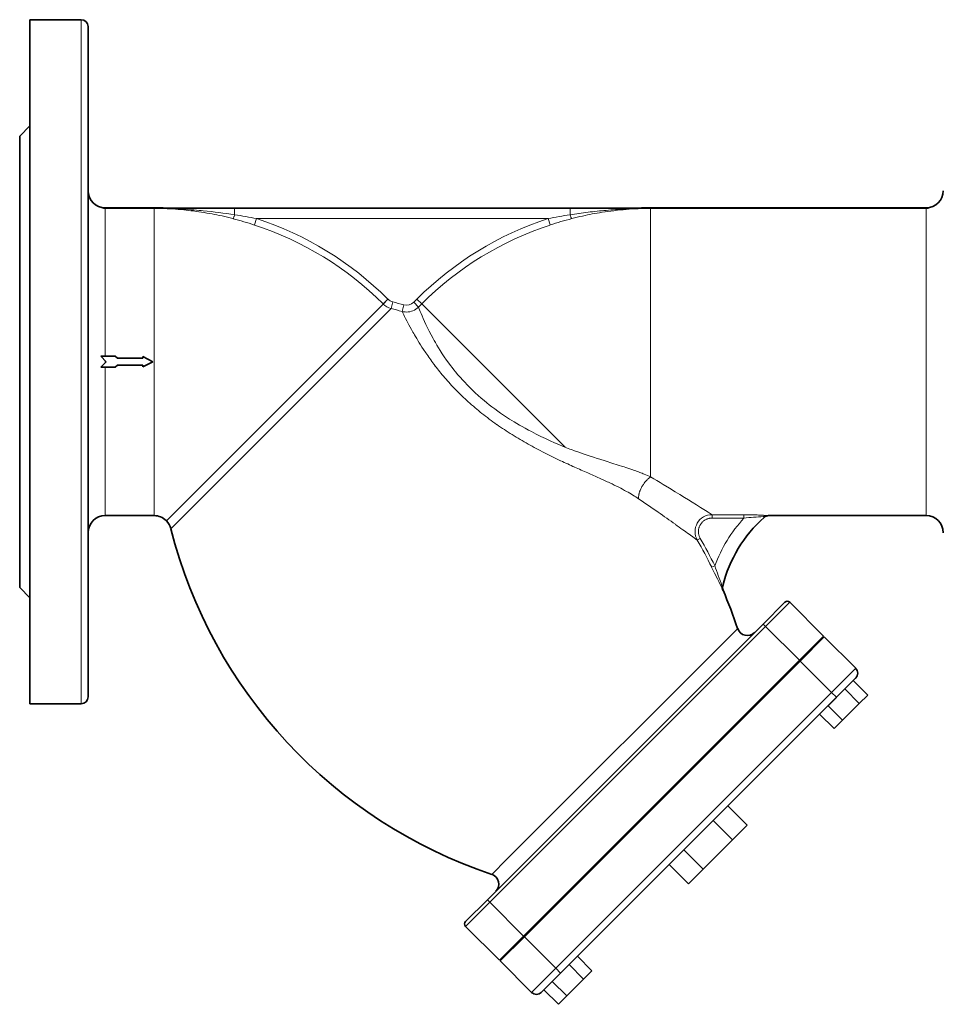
# Model space of a CAD drawing. Extents: x 1691 to 2227, y 281 to 779.
# Tile 4 of 9: x 1834 to 1969, y 424 to 568. Entities that reach past the tile are written whole.
import ezdxf

# ---------------------------------------------------------------- set-up
doc = ezdxf.new("R2010")
doc.units = 0

msp = doc.modelspace()

# ---------------------------------------------------------------- linework, layer by layer
at = {"color": 7, "lineweight": 35}
for p, q in [((1835.68, 518.37), (1835.68, 568.37)), ((1844.18, 518.37), (1844.18, 567.37)), ((1834.18, 485.37), (1834.18, 551.37)), ((1914.63, 540.8), (1865.6, 540.8)), ((1926.4, 540.87), (1966.68, 540.87)), ((1835.68, 468.37), (1835.68, 518.37)), ((1844.18, 469.37), (1844.18, 518.37)), ((1943.65, 495.87), (1966.68, 495.87)), ((1902.54, 439.71), (1942.84, 480.02)), ((1907.84, 434.41), (1948.15, 474.72)), ((1907.95, 434.3), (1948.25, 474.61)), ((1953.56, 469.31), (1913.25, 429))]:
    msp.add_line(p, q, dxfattribs=at)
at = {"color": 7, "lineweight": 35, "ltscale": 0.375}
for p, q in [((1835.68, 568.37), (1843.18, 568.37)), ((1835.68, 468.37), (1843.18, 468.37))]:
    msp.add_line(p, q, dxfattribs=at)
at = {"color": 7, "lineweight": 13}
for p, q in [((1843.18, 568.37), (1843.18, 518.37)), ((1846.68, 519.19), (1846.68, 540.78)), ((1853.83, 540.78), (1853.83, 518.37)), ((1926.4, 540.8), (1966.68, 540.8)), ((1966.68, 540.8), (1926.4, 540.8)), ((1926.4, 540.79), (1966.68, 540.79)), ((1926.4, 518.37), (1926.4, 540.78)), ((1966.68, 540.78), (1926.4, 540.78)), ((1966.68, 540.78), (1966.68, 518.37)), ((1911.42, 539.3), (1868.81, 539.3)), ((1857.57, 497.06), (1887.31, 526.81)), ((1858.26, 495.94), (1888.46, 526.15)), ((1892.95, 526.83), (1913.91, 505.87)), ((1843.18, 518.37), (1843.18, 468.37)), ((1853.83, 518.37), (1853.83, 495.87)), ((1926.4, 518.37), (1926.4, 507.63)), ((1966.68, 518.37), (1966.68, 495.87)), ((1846.68, 495.87), (1846.68, 517.56)), ((1902.89, 439.36), (1943.2, 479.67)), ((1939.13, 479.37), (1905.39, 445.63)), ((1952.85, 470.01), (1912.54, 429.71))]:
    msp.add_line(p, q, dxfattribs=at)
at = {"color": 7, "lineweight": 35, "ltscale": 0.106066}
for p, q in [((1834.18, 551.37), (1835.68, 552.87)), ((1848.14, 519.19), (1846.02, 519.19)), ((1848.14, 517.56), (1846.02, 517.56)), ((1834.18, 485.37), (1835.68, 483.87))]:
    msp.add_line(p, q, dxfattribs=at)
at = {"color": 7, "lineweight": 13, "ltscale": 0.000454}
msp.add_line((1846.4, 540.81), (1846.41, 540.81), dxfattribs=at)
at = {"color": 7, "lineweight": 13, "ltscale": 0.000584}
for p, q in [((1846.42, 540.8), (1846.41, 540.81)), ((1966.95, 540.8), (1966.96, 540.81))]:
    msp.add_line(p, q, dxfattribs=at)
at = {"color": 7, "lineweight": 13, "ltscale": 0.000173}
msp.add_line((1846.41, 540.8), (1846.42, 540.8), dxfattribs=at)
at = {"color": 7, "lineweight": 13, "ltscale": 0.00359}
for p, q in [((1846.68, 540.87), (1846.68, 540.8)), ((1853.83, 540.87), (1853.83, 540.8)), ((1926.4, 540.8), (1926.4, 540.87)), ((1966.68, 540.8), (1966.68, 540.87))]:
    msp.add_line(p, q, dxfattribs=at)
at = {"color": 7, "lineweight": 35, "ltscale": 0.357233}
for p, q in [((1846.68, 540.87), (1853.83, 540.87)), ((1846.68, 495.87), (1853.83, 495.87))]:
    msp.add_line(p, q, dxfattribs=at)
at = {"color": 7, "lineweight": 13, "ltscale": 0.000125}
for p, q in [((1846.68, 540.8), (1846.68, 540.8)), ((1853.83, 540.8), (1853.83, 540.8)), ((1926.4, 540.8), (1926.4, 540.8)), ((1966.68, 540.8), (1966.68, 540.8))]:
    msp.add_line(p, q, dxfattribs=at)
at = {"color": 7, "lineweight": 13, "ltscale": 0.357233}
for p, q in [((1846.68, 540.8), (1853.83, 540.8)), ((1853.83, 540.8), (1846.68, 540.8)), ((1846.68, 540.79), (1853.83, 540.79)), ((1853.83, 540.78), (1846.68, 540.78))]:
    msp.add_line(p, q, dxfattribs=at)
at = {"color": 7, "lineweight": 13, "ltscale": 0.000607}
for p, q in [((1846.68, 540.79), (1846.68, 540.8)), ((1853.83, 540.8), (1853.83, 540.79)), ((1926.4, 540.79), (1926.4, 540.8)), ((1966.68, 540.8), (1966.68, 540.79))]:
    msp.add_line(p, q, dxfattribs=at)
at = {"color": 7, "lineweight": 13, "ltscale": 0.000237}
for p, q in [((1846.68, 540.78), (1846.68, 540.79)), ((1853.83, 540.79), (1853.83, 540.78)), ((1926.4, 540.78), (1926.4, 540.79)), ((1966.68, 540.79), (1966.68, 540.78))]:
    msp.add_line(p, q, dxfattribs=at)
at = {"color": 7, "lineweight": 13, "ltscale": 0.047401}
for p, q in [((1853.83, 540.8), (1854.78, 540.8)), ((1925.46, 540.8), (1926.4, 540.8))]:
    msp.add_line(p, q, dxfattribs=at)
at = {"color": 7, "lineweight": 13, "ltscale": 0.054306}
for p, q in [((1853.83, 540.8), (1854.91, 540.8)), ((1926.4, 540.8), (1925.32, 540.8))]:
    msp.add_line(p, q, dxfattribs=at)
at = {"color": 7, "lineweight": 13, "ltscale": 0.042307}
msp.add_line((1854.78, 540.8), (1855.62, 540.8), dxfattribs=at)
at = {"color": 7, "lineweight": 35, "ltscale": 0.065903}
msp.add_line((1854.91, 540.8), (1856.23, 540.8), dxfattribs=at)
at = {"color": 7, "lineweight": 13, "ltscale": 0.039351}
msp.add_line((1855.62, 540.8), (1856.41, 540.8), dxfattribs=at)
at = {"color": 7, "lineweight": 35, "ltscale": 0.032972}
msp.add_line((1856.23, 540.8), (1856.89, 540.8), dxfattribs=at)
at = {"color": 7, "lineweight": 13, "ltscale": 0.002971}
msp.add_line((1856.41, 540.8), (1856.47, 540.8), dxfattribs=at)
at = {"color": 7, "lineweight": 35, "ltscale": 0.00278}
msp.add_line((1856.47, 540.8), (1856.52, 540.8), dxfattribs=at)
at = {"color": 7, "lineweight": 35, "ltscale": 0.033}
msp.add_line((1856.89, 540.8), (1857.55, 540.8), dxfattribs=at)
at = {"color": 7, "lineweight": 35, "ltscale": 0.1326}
msp.add_line((1857.55, 540.8), (1860.2, 540.8), dxfattribs=at)
at = {"color": 7, "lineweight": 35, "ltscale": 0.134057}
msp.add_line((1860.2, 540.8), (1862.88, 540.8), dxfattribs=at)
at = {"color": 7, "lineweight": 35, "ltscale": 0.135998}
msp.add_line((1862.88, 540.8), (1865.6, 540.8), dxfattribs=at)
at = {"color": 7, "lineweight": 13, "ltscale": 0.046521}
for p, q in [((1865.6, 540.8), (1865.6, 539.87)), ((1914.63, 539.87), (1914.63, 540.8))]:
    msp.add_line(p, q, dxfattribs=at)
at = {"color": 7, "lineweight": 35, "ltscale": 0.135995}
msp.add_line((1914.63, 540.8), (1917.35, 540.8), dxfattribs=at)
at = {"color": 7, "lineweight": 35, "ltscale": 0.134058}
msp.add_line((1917.35, 540.8), (1920.03, 540.8), dxfattribs=at)
at = {"color": 7, "lineweight": 35, "ltscale": 0.132602}
msp.add_line((1920.03, 540.8), (1922.68, 540.8), dxfattribs=at)
at = {"color": 7, "lineweight": 35, "ltscale": 0.06597}
msp.add_line((1922.68, 540.8), (1924, 540.8), dxfattribs=at)
at = {"color": 7, "lineweight": 35, "ltscale": 0.002781}
msp.add_line((1923.71, 540.8), (1923.76, 540.8), dxfattribs=at)
at = {"color": 7, "lineweight": 13, "ltscale": 0.042323}
msp.add_line((1923.76, 540.8), (1924.61, 540.8), dxfattribs=at)
at = {"color": 7, "lineweight": 35, "ltscale": 0.065904}
msp.add_line((1924, 540.8), (1925.32, 540.8), dxfattribs=at)
at = {"color": 7, "lineweight": 13, "ltscale": 0.042305}
msp.add_line((1924.61, 540.8), (1925.46, 540.8), dxfattribs=at)
at = {"color": 7, "lineweight": 13, "ltscale": 0.025279}
msp.add_line((1924.61, 540.76), (1925.12, 540.78), dxfattribs=at)
at = {"color": 7, "lineweight": 13, "ltscale": 0.004215}
for p, q in [((1925.12, 540.78), (1925.2, 540.78)), ((1925.2, 540.78), (1925.29, 540.78))]:
    msp.add_line(p, q, dxfattribs=at)
at = {"color": 7, "lineweight": 13, "ltscale": 0.00071}
msp.add_line((1966.96, 540.8), (1966.95, 540.8), dxfattribs=at)
at = {"color": 7, "lineweight": 13, "ltscale": 0.000175}
msp.add_line((1966.95, 540.8), (1966.95, 540.8), dxfattribs=at)
at = {"color": 7, "lineweight": 13, "ltscale": 0.000252}
msp.add_line((1966.97, 540.81), (1966.96, 540.8), dxfattribs=at)
at = {"color": 7, "lineweight": 13, "ltscale": 0.049591}
for p, q in [((1868.81, 539.3), (1868.5, 538.36)), ((1887.29, 526.83), (1887.99, 527.53)), ((1887.31, 526.81), (1888.01, 527.51)), ((1892.48, 526.37), (1891.78, 527.07)), ((1892.25, 527.53), (1892.95, 526.83))]:
    msp.add_line(p, q, dxfattribs=at)
at = {"color": 7, "lineweight": 13, "ltscale": 0.04959}
msp.add_line((1911.73, 538.36), (1911.42, 539.3), dxfattribs=at)
at = {"color": 7, "lineweight": 13, "ltscale": 0.001864}
for p, q in [((1887.99, 527.53), (1888.01, 527.51)), ((1887.31, 526.81), (1887.29, 526.83))]:
    msp.add_line(p, q, dxfattribs=at)
at = {"color": 7, "lineweight": 13, "ltscale": 0.049704}
msp.add_line((1888.71, 527.12), (1888.46, 526.15), dxfattribs=at)
at = {"color": 7, "lineweight": 13, "ltscale": 0.032805}
for p, q in [((1891.78, 527.07), (1892.25, 527.53)), ((1892.95, 526.83), (1892.48, 526.37))]:
    msp.add_line(p, q, dxfattribs=at)
at = {"color": 7, "lineweight": 13, "ltscale": 0.049716}
msp.add_line((1890.07, 525.73), (1890.33, 526.69), dxfattribs=at)
at = {"color": 7, "lineweight": 35, "ltscale": 0.057852}
for p in [(1846.02, 519.19), (1846.02, 517.56)]:
    msp.add_line(p, (1846.84, 518.37), dxfattribs=at)
at = {"color": 7, "lineweight": 13, "ltscale": 0.007603}
for p, q in [((1846.68, 518.37), (1846.68, 518.53)), ((1846.68, 518.22), (1846.68, 518.37))]:
    msp.add_line(p, q, dxfattribs=at)
at = {"color": 7, "lineweight": 35, "ltscale": 0.022496}
for p, q in [((1848.46, 518.87), (1848.14, 519.19)), ((1848.46, 517.87), (1848.14, 517.56))]:
    msp.add_line(p, q, dxfattribs=at)
at = {"color": 7, "lineweight": 35, "ltscale": 0.185243}
for p, q in [((1852.16, 518.87), (1848.46, 518.87)), ((1852.16, 517.87), (1848.46, 517.87))]:
    msp.add_line(p, q, dxfattribs=at)
at = {"color": 7, "lineweight": 35, "ltscale": 0.083853}
for q in [(1852.16, 519.12), (1852.16, 517.62)]:
    msp.add_line((1853.66, 518.37), q, dxfattribs=at)
at = {"color": 7, "lineweight": 35, "ltscale": 0.0125}
for p, q in [((1852.16, 519.12), (1852.16, 518.87)), ((1852.16, 517.87), (1852.16, 517.62))]:
    msp.add_line(p, q, dxfattribs=at)
at = {"color": 7, "lineweight": 13, "ltscale": 0.305038}
msp.add_line((1926.4, 507.63), (1926.4, 501.53), dxfattribs=at)
at = {"color": 7, "lineweight": 13, "ltscale": 0.13772}
msp.add_line((1855.62, 495.12), (1857.57, 497.06), dxfattribs=at)
at = {"color": 7, "lineweight": 13, "ltscale": 0.139869}
msp.add_line((1856.28, 493.96), (1858.26, 495.94), dxfattribs=at)
at = {"color": 7, "lineweight": 13, "ltscale": 0.233206}
for p, q in [((1935.38, 496.01), (1940.04, 496.01)), ((1940.04, 495.51), (1935.38, 495.51))]:
    msp.add_line(p, q, dxfattribs=at)
at = {"color": 7, "lineweight": 13, "ltscale": 0.024852}
for p, q in [((1935.38, 495.51), (1935.38, 496.01)), ((1940.04, 496.01), (1940.04, 495.51))]:
    msp.add_line(p, q, dxfattribs=at)
at = {"color": 7, "lineweight": 13, "ltscale": 0.007966}
msp.add_line((1942.88, 495.74), (1942.99, 495.62), dxfattribs=at)
at = {"color": 7, "lineweight": 35, "ltscale": 0.000116}
msp.add_line((1943.65, 495.87), (1943.65, 495.87), dxfattribs=at)
msp.add_line((1943.65, 495.87), (1943.65, 495.87), dxfattribs=at)
at = {"color": 7, "lineweight": 35, "ltscale": 0.001863}
msp.add_line((1855.6, 495.14), (1855.62, 495.12), dxfattribs=at)
at = {"color": 7, "lineweight": 13, "ltscale": 0.044544}
msp.add_line((1932.75, 492.62), (1932.03, 493.15), dxfattribs=at)
at = {"color": 7, "lineweight": 13, "ltscale": 0.029304}
msp.add_line((1933.23, 492.28), (1932.75, 492.62), dxfattribs=at)
at = {"color": 7, "lineweight": 13, "ltscale": 0.024927}
msp.add_line((1933.66, 492.52), (1933.23, 492.28), dxfattribs=at)
at = {"color": 7, "lineweight": 13, "ltscale": 0.024923}
msp.add_line((1935.32, 488.33), (1935.77, 488.55), dxfattribs=at)
at = {"color": 7, "lineweight": 13, "ltscale": 0.048176}
msp.add_line((1935.75, 487.47), (1935.32, 488.33), dxfattribs=at)
at = {"color": 7, "lineweight": 13, "ltscale": 0.045933}
msp.add_line((1936.16, 486.65), (1935.75, 487.47), dxfattribs=at)
at = {"color": 7, "lineweight": 13, "ltscale": 0.021521}
msp.add_line((1936.35, 486.26), (1936.16, 486.65), dxfattribs=at)
at = {"color": 7, "lineweight": 13, "ltscale": 0.020068}
msp.add_line((1936.53, 485.9), (1936.35, 486.26), dxfattribs=at)
at = {"color": 7, "lineweight": 13, "ltscale": 0.017942}
msp.add_line((1936.69, 485.58), (1936.53, 485.9), dxfattribs=at)
at = {"color": 7, "lineweight": 13, "ltscale": 0.014594}
msp.add_line((1936.82, 485.32), (1936.69, 485.58), dxfattribs=at)
at = {"color": 7, "lineweight": 13, "ltscale": 0.005821}
msp.add_line((1936.94, 485.61), (1936.82, 485.64), dxfattribs=at)
at = {"color": 7, "lineweight": 13, "ltscale": 0.004375}
msp.add_line((1936.95, 485.04), (1936.92, 485.12), dxfattribs=at)
at = {"color": 7, "lineweight": 13, "ltscale": 0.002077}
msp.add_line((1936.97, 485.01), (1936.95, 485.04), dxfattribs=at)
at = {"color": 7, "lineweight": 13, "ltscale": 0.002069}
msp.add_line((1936.99, 484.97), (1936.97, 485.01), dxfattribs=at)
at = {"color": 7, "lineweight": 35, "ltscale": 0.000901}
msp.add_line((1936.98, 484.98), (1936.99, 484.97), dxfattribs=at)
at = {"color": 7, "lineweight": 35, "ltscale": 0.225}
for p, q in [((1946.03, 483.2), (1942.84, 480.02)), ((1902.54, 439.71), (1899.36, 436.53))]:
    msp.add_line(p, q, dxfattribs=at)
at = {"color": 7, "lineweight": 35, "ltscale": 0.225175}
msp.add_line((1946.03, 483.2), (1942.84, 480.02), dxfattribs=at)
at = {"color": 7, "lineweight": 13, "ltscale": 0.25}
for p, q in [((1943.2, 479.67), (1946.73, 483.2)), ((1956.39, 473.55), (1952.85, 470.01)), ((1899.36, 435.82), (1902.89, 439.36)), ((1912.54, 429.71), (1909.01, 426.17))]:
    msp.add_line(p, q, dxfattribs=at)
at = {"color": 7, "lineweight": 35, "ltscale": 0.349999}
for p, q in [((1951.68, 478.25), (1946.73, 483.2)), ((1899.36, 435.82), (1904.31, 430.87))]:
    msp.add_line(p, q, dxfattribs=at)
at = {"color": 7, "lineweight": 13, "ltscale": 0.024999}
for p, q in [((1942.84, 480.02), (1943.2, 479.67)), ((1902.89, 439.36), (1902.54, 439.71))]:
    msp.add_line(p, q, dxfattribs=at)
at = {"color": 7, "lineweight": 13, "ltscale": 0.350001}
msp.add_line((1943.2, 479.67), (1948.15, 474.72), dxfattribs=at)
at = {"color": 7, "lineweight": 35, "ltscale": 0.25}
for p, q in [((1951.68, 478.25), (1948.15, 474.72)), ((1948.25, 474.61), (1951.79, 478.14)), ((1907.84, 434.41), (1904.31, 430.87)), ((1904.41, 430.77), (1907.95, 434.3))]:
    msp.add_line(p, q, dxfattribs=at)
at = {"color": 7, "lineweight": 35, "ltscale": 0.325}
for p, q in [((1956.39, 473.55), (1951.79, 478.14)), ((1904.41, 430.77), (1909.01, 426.17))]:
    msp.add_line(p, q, dxfattribs=at)
at = {"color": 7, "lineweight": 35, "ltscale": 0.0075}
for p, q in [((1949.92, 476.48), (1950.02, 476.38)), ((1911.73, 438.3), (1911.84, 438.19)), ((1906.07, 432.64), (1906.18, 432.54)), ((1906.07, 432.64), (1906.18, 432.54))]:
    msp.add_line(p, q, dxfattribs=at)
at = {"color": 7, "lineweight": 13, "ltscale": 0.325}
for p, q in [((1948.25, 474.61), (1952.85, 470.01)), ((1912.54, 429.71), (1907.95, 434.3))]:
    msp.add_line(p, q, dxfattribs=at)
at = {"color": 7, "lineweight": 35, "ltscale": 0.007499}
for p, q in [((1946.38, 472.95), (1946.49, 472.84)), ((1946.38, 472.95), (1946.49, 472.84)), ((1909.61, 436.18), (1909.72, 436.07))]:
    msp.add_line(p, q, dxfattribs=at)
at = {"color": 7, "lineweight": 35, "ltscale": 0.007501}
msp.add_line((1944.26, 470.83), (1944.36, 470.72), dxfattribs=at)
at = {"color": 7, "lineweight": 35, "ltscale": 0.035823}
msp.add_line((1955.1, 470.85), (1954.6, 470.35), dxfattribs=at)
at = {"color": 7, "lineweight": 35, "ltscale": 0.057955}
msp.add_line((1955.92, 471.67), (1955.1, 470.85), dxfattribs=at)
at = {"color": 7, "lineweight": 35, "ltscale": 0.018558}
msp.add_line((1956.19, 471.94), (1955.92, 471.67), dxfattribs=at)
at = {"color": 7, "lineweight": 35, "ltscale": 0.149999}
for p, q in [((1958.13, 469.63), (1956.01, 471.76)), ((1917.82, 429.33), (1915.7, 431.45)), ((1910.8, 426.55), (1912.92, 424.43)), ((1910.8, 426.55), (1912.92, 424.43))]:
    msp.add_line(p, q, dxfattribs=at)
at = {"color": 7, "lineweight": 35, "ltscale": 0.010703}
for p, q in [((1956.34, 472.09), (1956.19, 471.94)), ((1910.62, 426.37), (1910.47, 426.22))]:
    msp.add_line(p, q, dxfattribs=at)
at = {"color": 7, "lineweight": 35, "ltscale": 0.00334}
msp.add_line((1956.39, 472.13), (1956.34, 472.09), dxfattribs=at)
at = {"color": 7, "lineweight": 35, "ltscale": 0.173205}
for p, q in [((1954.78, 470.53), (1952.33, 468.08)), ((1954.45, 465.96), (1956.9, 468.41)), ((1914.48, 430.23), (1912.03, 427.78))]:
    msp.add_line(p, q, dxfattribs=at)
at = {"color": 7, "lineweight": 13, "ltscale": 0.050001}
for p, q in [((1952.85, 470.01), (1953.56, 469.31)), ((1913.25, 429), (1912.54, 429.71))]:
    msp.add_line(p, q, dxfattribs=at)
at = {"color": 7, "lineweight": 35, "ltscale": 0.036396}
msp.add_line((1954.07, 469.82), (1953.56, 469.31), dxfattribs=at)
at = {"color": 7, "lineweight": 35, "ltscale": 0.037225}
for p, q in [((1954.6, 470.35), (1954.07, 469.82)), ((1912.74, 428.49), (1912.21, 427.96))]:
    msp.add_line(p, q, dxfattribs=at)
at = {"color": 7, "lineweight": 35, "ltscale": 0.150001}
for p, q in [((1956.9, 468.41), (1954.78, 470.53)), ((1954.45, 465.96), (1952.33, 468.08)), ((1914.15, 425.65), (1912.03, 427.78))]:
    msp.add_line(p, q, dxfattribs=at)
at = {"color": 7, "lineweight": 35, "ltscale": 0.086602}
msp.add_line((1956.9, 468.41), (1958.13, 469.63), dxfattribs=at)
at = {"color": 7, "lineweight": 35, "ltscale": 0.15}
for p, q in [((1951.11, 466.86), (1953.23, 464.74)), ((1951.11, 466.86), (1953.23, 464.74)), ((1916.6, 428.1), (1914.48, 430.23))]:
    msp.add_line(p, q, dxfattribs=at)
at = {"color": 7, "lineweight": 35, "ltscale": 0.086603}
for p, q in [((1953.23, 464.74), (1954.45, 465.96)), ((1912.92, 424.43), (1914.15, 425.65))]:
    msp.add_line(p, q, dxfattribs=at)
at = {"color": 7, "lineweight": 35, "ltscale": 0.2}
for p, q in [((1940.52, 450.61), (1937.69, 453.44)), ((1938.38, 448.47), (1935.55, 451.3)), ((1931.95, 442.04), (1929.12, 444.87))]:
    msp.add_line(p, q, dxfattribs=at)
at = {"color": 7, "lineweight": 35, "ltscale": 0.151554}
for p, q in [((1940.52, 450.61), (1938.38, 448.47)), ((1934.09, 444.18), (1931.95, 442.04))]:
    msp.add_line(p, q, dxfattribs=at)
at = {"color": 7, "lineweight": 35, "ltscale": 0.30311}
msp.add_line((1938.38, 448.47), (1934.09, 444.18), dxfattribs=at)
at = {"color": 7, "lineweight": 35, "ltscale": 0.199999}
msp.add_line((1934.09, 444.18), (1931.26, 447.01), dxfattribs=at)
at = {"color": 7, "lineweight": 13, "ltscale": 0.155535}
msp.add_line((1905.39, 445.63), (1903.19, 443.43), dxfattribs=at)
at = {"color": 7, "lineweight": 13, "ltscale": 0.35}
msp.add_line((1907.84, 434.41), (1902.89, 439.36), dxfattribs=at)
at = {"color": 7, "lineweight": 35, "ltscale": 0.036397}
msp.add_line((1913.25, 429), (1912.74, 428.49), dxfattribs=at)
at = {"color": 7, "lineweight": 35, "ltscale": 0.086604}
msp.add_line((1916.6, 428.1), (1917.82, 429.33), dxfattribs=at)
at = {"color": 7, "lineweight": 35, "ltscale": 0.035822}
msp.add_line((1912.21, 427.96), (1911.7, 427.45), dxfattribs=at)
at = {"color": 7, "lineweight": 35, "ltscale": 0.173204}
msp.add_line((1914.15, 425.65), (1916.6, 428.1), dxfattribs=at)
at = {"color": 7, "lineweight": 35, "ltscale": 0.003339}
msp.add_line((1910.47, 426.22), (1910.42, 426.17), dxfattribs=at)
at = {"color": 7, "lineweight": 35, "ltscale": 0.01856}
msp.add_line((1910.88, 426.63), (1910.62, 426.37), dxfattribs=at)
at = {"color": 7, "lineweight": 35, "ltscale": 0.057954}
msp.add_line((1911.7, 427.45), (1910.88, 426.63), dxfattribs=at)
at = {"color": 7, "lineweight": 13}
for points in [[(1865.6, 539.87), (1865.03, 539.95), (1864.46, 540.04), (1863.89, 540.11), (1863.31, 540.19), (1862.73, 540.26), (1862.15, 540.32), (1861.57, 540.38), (1860.99, 540.44), (1860.7, 540.47), (1860.41, 540.49), (1860.03, 540.53), (1859.64, 540.56), (1859.25, 540.59), (1858.71, 540.62), (1858.18, 540.66), (1857.64, 540.69), (1857.1, 540.71), (1856.56, 540.73), (1856.02, 540.75), (1855.48, 540.77), (1854.94, 540.78)], [(1854.94, 540.77), (1855.35, 540.76), (1855.75, 540.74), (1856.15, 540.72), (1856.55, 540.7), (1856.96, 540.67), (1857.36, 540.64), (1857.76, 540.61), (1858.16, 540.57), (1858.51, 540.53), (1858.87, 540.5), (1859.22, 540.45), (1859.61, 540.41), (1860, 540.35), (1860.39, 540.3), (1860.78, 540.24), (1861.16, 540.18), (1861.55, 540.11), (1861.94, 540.05), (1862.32, 539.97), (1862.67, 539.91), (1863.01, 539.84), (1863.35, 539.77), (1863.76, 539.68), (1864.16, 539.58), (1864.57, 539.49), (1864.97, 539.39), (1865.36, 539.29)], [(1865.6, 539.87), (1865.56, 539.73), (1865.54, 539.66), (1865.51, 539.59), (1865.49, 539.54), (1865.47, 539.49), (1865.44, 539.42), (1865.42, 539.37), (1865.41, 539.34), (1865.39, 539.32), (1865.38, 539.31), (1865.38, 539.3), (1865.37, 539.29), (1865.36, 539.29)], [(1914.87, 539.29), (1914.86, 539.29), (1914.86, 539.3), (1914.85, 539.31), (1914.84, 539.33), (1914.82, 539.35), (1914.81, 539.38), (1914.79, 539.41), (1914.78, 539.45), (1914.75, 539.52), (1914.73, 539.57), (1914.71, 539.63), (1914.67, 539.75), (1914.63, 539.87)], [(1914.87, 539.29), (1915.26, 539.39), (1915.66, 539.49), (1916.06, 539.58), (1916.46, 539.67), (1916.86, 539.76), (1917.2, 539.83), (1917.54, 539.9), (1917.88, 539.97), (1918.22, 540.03), (1918.57, 540.09), (1918.91, 540.15), (1919.33, 540.22), (1919.75, 540.29), (1920.17, 540.35), (1920.59, 540.4), (1921.01, 540.45), (1921.28, 540.49), (1921.54, 540.52), (1921.97, 540.56), (1922.4, 540.6), (1922.83, 540.64), (1923.26, 540.67), (1923.69, 540.7), (1923.96, 540.71), (1924.22, 540.73), (1924.58, 540.74), (1924.93, 540.76), (1925.29, 540.77)], [(1966.96, 540.81), (1966.97, 540.81), (1966.97, 540.81), (1966.97, 540.81), (1966.97, 540.81), (1966.97, 540.81), (1966.97, 540.81), (1966.97, 540.81), (1966.97, 540.81)], [(1893.67, 519.47), (1893.55, 519.65), (1893.44, 519.82), (1893.32, 519.99), (1893.2, 520.17), (1892.98, 520.5), (1892.78, 520.83), (1892.58, 521.15), (1892.38, 521.46), (1892.21, 521.75), (1892.04, 522.04), (1891.88, 522.31), (1891.77, 522.5), (1891.66, 522.69), (1891.55, 522.89), (1891.44, 523.09), (1891.25, 523.43), (1891.07, 523.76), (1890.91, 524.06), (1890.77, 524.34), (1890.59, 524.67), (1890.45, 524.96), (1890.32, 525.22), (1890.22, 525.42), (1890.07, 525.73)], [(1913.91, 505.87), (1913.64, 505.98), (1913.01, 506.25), (1912.37, 506.53), (1911.71, 506.82), (1911.03, 507.14), (1910.35, 507.46), (1909.67, 507.8), (1908.99, 508.15), (1908.53, 508.39), (1908.08, 508.64), (1907.64, 508.88), (1907.25, 509.11), (1906.87, 509.33), (1906.48, 509.56), (1906.1, 509.79), (1905.8, 509.99), (1905.49, 510.18), (1905.19, 510.38), (1904.89, 510.58), (1904.47, 510.86), (1904.05, 511.16), (1903.62, 511.47), (1903.19, 511.8), (1902.82, 512.08), (1902.45, 512.38), (1902.08, 512.68), (1901.63, 513.06), (1901.18, 513.45), (1900.75, 513.84), (1900.33, 514.24), (1899.93, 514.63), (1899.57, 515), (1899.23, 515.36), (1898.91, 515.71), (1898.6, 516.05), (1898.24, 516.47), (1897.89, 516.89), (1897.63, 517.21), (1897.38, 517.52), (1897.14, 517.84), (1896.9, 518.16), (1896.57, 518.62), (1896.25, 519.08), (1895.94, 519.54), (1895.65, 520), (1895.4, 520.4), (1895.17, 520.79), (1894.94, 521.18), (1894.78, 521.47), (1894.62, 521.75), (1894.32, 522.3), (1894.05, 522.83), (1893.8, 523.34), (1893.57, 523.82), (1893.36, 524.27), (1893.18, 524.68), (1893.01, 525.06), (1892.87, 525.4), (1892.73, 525.73), (1892.54, 526.21), (1892.48, 526.37)], [(1917.56, 504.56), (1917.26, 504.66), (1916.96, 504.76), (1916.56, 504.9), (1916.15, 505.04), (1915.75, 505.19), (1915.29, 505.35), (1914.83, 505.52), (1914.59, 505.61), (1914.36, 505.7), (1914.13, 505.78), (1913.91, 505.87)], [(1926.4, 501.53), (1926.18, 501.64), (1925.95, 501.74), (1925.71, 501.84), (1925.47, 501.93), (1925.32, 502), (1925.16, 502.06), (1924.99, 502.13), (1924.82, 502.19), (1924.64, 502.26), (1924.45, 502.33), (1924.26, 502.4), (1924.06, 502.47), (1923.67, 502.61), (1923.38, 502.71), (1923.07, 502.81), (1922.8, 502.9), (1922.52, 502.99), (1922.17, 503.1), (1921.81, 503.22), (1921.51, 503.32), (1920.89, 503.51), (1919.75, 503.87), (1918.97, 504.11), (1918.58, 504.24), (1918.07, 504.4), (1917.56, 504.56)], [(1924.65, 498.33), (1924.65, 498.37), (1924.65, 498.41), (1924.64, 498.46), (1924.64, 498.5), (1924.65, 498.59), (1924.65, 498.68), (1924.66, 498.77), (1924.68, 498.86), (1924.69, 498.94), (1924.7, 499.01), (1924.72, 499.08), (1924.74, 499.14), (1924.75, 499.19), (1924.78, 499.31), (1924.8, 499.36), (1924.82, 499.42), (1924.84, 499.48), (1924.86, 499.54), (1924.91, 499.66), (1924.96, 499.77), (1925.02, 499.89), (1925.07, 500), (1925.14, 500.11), (1925.2, 500.22), (1925.27, 500.33), (1925.34, 500.44), (1925.41, 500.54), (1925.48, 500.64), (1925.56, 500.74), (1925.64, 500.84), (1925.73, 500.94), (1925.81, 501.03), (1925.89, 501.11), (1925.97, 501.19), (1926.06, 501.26), (1926.14, 501.34), (1926.23, 501.41), (1926.31, 501.47), (1926.36, 501.5), (1926.4, 501.53)], [(1935.38, 496.01), (1934.8, 496.37), (1934.41, 496.62), (1933.7, 497.07), (1933.11, 497.44), (1932.48, 497.84), (1931.92, 498.18), (1931.35, 498.54), (1930.69, 498.95), (1930, 499.36), (1929.14, 499.89), (1928.25, 500.43), (1927.78, 500.71), (1927.31, 500.99), (1926.86, 501.26), (1926.4, 501.53)], [(1933.66, 492.52), (1933.62, 492.6), (1933.58, 492.68), (1933.54, 492.77), (1933.51, 492.85), (1933.48, 492.93), (1933.45, 493.02), (1933.43, 493.11), (1933.42, 493.2), (1933.4, 493.28), (1933.39, 493.37), (1933.39, 493.42), (1933.39, 493.46), (1933.39, 493.55), (1933.39, 493.64), (1933.4, 493.73), (1933.41, 493.82), (1933.42, 493.9), (1933.44, 493.99), (1933.46, 494.08), (1933.49, 494.16), (1933.52, 494.24), (1933.55, 494.33), (1933.59, 494.41), (1933.63, 494.48), (1933.67, 494.56), (1933.72, 494.63), (1933.77, 494.71), (1933.83, 494.78), (1933.88, 494.84), (1933.94, 494.91), (1934.01, 494.97), (1934.07, 495.03), (1934.14, 495.09), (1934.21, 495.14), (1934.25, 495.16), (1934.28, 495.19), (1934.36, 495.24), (1934.44, 495.28), (1934.52, 495.32), (1934.6, 495.35), (1934.68, 495.39), (1934.76, 495.42), (1934.85, 495.44), (1934.94, 495.46), (1935.02, 495.48), (1935.11, 495.49), (1935.2, 495.5), (1935.29, 495.51), (1935.38, 495.51)]]:
    msp.add_lwpolyline(points, dxfattribs=at)
at = {"color": 7, "lineweight": 35}
for centre, radius, start, end in [((1843.18, 567.37), 1, 0, 90), ((1846.68, 543.37), 2.5, 180.2762, 270), ((1966.68, 543.37), 2.5, 270, 0), ((1853.83, 493.37), 47.5, 86.8132, 90), ((1926.4, 493.37), 47.5, 90, 93.1868), ((1846.68, 493.37), 2.5, 90, 179.7238), ((1853.83, 493.37), 2.5, 45, 90), ((1956.33, 480.72), 20, 131.8513, 165.8618), ((1943.65, 494.87), 1, 89.9992, 131.852), ((1966.68, 493.37), 2.5, 0, 90), ((1853.85, 493.35), 2.5, 14.2635, 45), ((1926.06, 511.7), 72, 194.2635, 251.4819), ((1938.7, 485.7), 1.87, 192.9289, 202.6096), ((1937.91, 485.36), 1, 165.8636, 203.2886), ((1870.85, 456.5), 72, 18.5181, 23.2896), ((1946.38, 482.85), 0.5, 45, 135), ((1940.55, 479.84), 1.5, 198.5305, 314.8907), ((1955.68, 472.84), 1, 315, 45), ((1843.18, 469.37), 1, 270, 0), ((1902.71, 442.01), 1.5, 315.115, 71.4693), ((1899.71, 436.18), 0.5, 135, 225), ((1909.72, 426.88), 1, 225, 315)]:
    msp.add_arc(centre, radius, start, end, dxfattribs=at)
at = {"color": 7, "lineweight": 13}
for centre, radius, start, end in [((1846.71, 543.31), 2.53, 260.6741, 263.3182), ((1846.68, 546.59), 5.79, 266.2284, 267.8634), ((1846.57, 543.53), 2.73, 264.3742, 266.6666), ((1846.42, 540.85), 0.0475, 246.0897, 269.0967), ((1846.4, 540.81), 0.00076, 121.1851, 282.56), ((1846.65, 545.41), 4.61, 266.9791, 270.4068), ((1846.69, 543.12), 2.34, 263.3457, 269.9481), ((1846.68, 543.49), 2.71, 264.4892, 270.124), ((1846.68, 546.64), 5.84, 267.8533, 270.0085), ((1853.79, 473.65), 67.14, 89.0179, 89.971), ((1853.83, 498.91), 41.87, 88.4781, 90.0025), ((1851.42, 450.68), 90.31, 78.8954, 80.9623), ((1928.81, 450.69), 90.3, 99.0376, 101.1049), ((1927.21, 457.38), 83.44, 97.7685, 98.6747), ((1927.53, 454.87), 85.97, 96.8622, 97.7489), ((1926.6, 462.6), 78.19, 94.9057, 96.8669), ((1926.69, 461.73), 79.06, 92.9698, 94.9176), ((1926.56, 464.16), 76.63, 91.9604, 92.9661), ((1926.53, 465.06), 75.73, 91.4478, 91.9571), ((1926.44, 473.61), 67.18, 90.0292, 90.9818), ((1926.4, 498.89), 41.89, 89.9979, 91.5216), ((1966.68, 546.64), 5.84, 269.9914, 272.147), ((1966.71, 545.41), 4.61, 269.6081, 273.0336), ((1966.68, 543.12), 2.34, 270.0514, 276.6545), ((1966.69, 543.49), 2.71, 269.8759, 275.5109), ((1966.69, 546.58), 5.78, 272.136, 273.7721), ((1966.66, 543.3), 2.52, 276.6747, 279.3331), ((1966.81, 543.39), 2.59, 273.2449, 275.6643), ((1850.6, 483.61), 57.6, 71.8887, 75.148), ((1853.83, 493.37), 47.32, 45, 71.9296), ((1853.83, 493.37), 48.31, 45, 71.9296), ((1926.41, 493.37), 48.31, 108.0716, 134.9987), ((1926.4, 493.37), 47.32, 108.0704, 135), ((1929.66, 483.53), 57.69, 104.8544, 108.109), ((1889.07, 528.56), 1.49, 225.0178, 255.9635), ((1871.18, 457.15), 72.12, 74.6035, 75.9398), ((1890.73, 528.12), 1.49, 254.5253, 314.981), ((1889.08, 528.57), 2.5, 225.0064, 255.7682), ((1871.16, 457.1), 71.18, 74.5954, 75.9306), ((1890.72, 528.14), 2.5, 254.817, 269.8144), ((1890.72, 528.14), 2.5, 269.807, 314.8364), ((1927.3, 542.54), 40.78, 214.4516, 217.3618), ((1926.08, 541.61), 39.25, 217.3602, 220.6535), ((1925.67, 541.26), 38.71, 220.6565, 224.2252), ((1926.14, 541.72), 39.37, 224.2314, 227.9191), ((1927.54, 543.29), 41.47, 227.9261, 231.5513), ((1929.81, 546.16), 45.13, 231.5557, 234.9614), ((1932.94, 550.62), 50.58, 234.9621, 238.0343), ((1936.79, 556.78), 57.84, 238.0306, 240.7198), ((1941.31, 564.83), 67.07, 240.7138, 243.0143), ((1946.39, 574.78), 78.25, 243.0061, 244.9457), ((1970.7, 626.93), 135.78, 244.9737, 245.9231), ((2098.63, 913.18), 449.32, 245.9198, 246.1852), ((1820.87, 283.84), 238.58, 65.7337, 66.1854), ((1882.89, 421.38), 87.71, 64.6595, 65.7479), ((1898.72, 454.75), 50.78, 63.0387, 64.6836), ((1905.18, 467.44), 36.54, 61.0487, 63.0407), ((1909.72, 475.68), 27.13, 58.6755, 61.0216), ((1912.56, 480.36), 21.66, 56.0652, 58.6592), ((1795.81, 307.3), 230.41, 55.1428, 56.0024), ((1775.86, 278.64), 265.34, 54.4789, 55.1455), ((1935.37, 493.53), 2.48, 119.8383, 150.1329), ((1935.39, 493.5), 2.51, 90.1644, 119.8108), ((1956.29, 480.75), 21.95, 137.7491, 148.4646), ((1940.04, 453.15), 42.85, 88.7961, 90), ((1945.16, 449.31), 46.48, 92.8175, 96.3268), ((1940.03, 452.15), 43.85, 87.6779, 88.8014), ((1939.99, 451.12), 44.89, 86.6962, 87.6869), ((1939.93, 449.96), 46.05, 85.95, 86.7094), ((1944.28, 491), 4.94, 101.6672, 106.4452), ((1943.88, 505.29), 9.42, 265.7722, 267.423), ((1943.68, 493.74), 2.13, 95.8402, 100.9366), ((1943.66, 500.49), 4.62, 267.5117, 269.9109), ((1943.66, 494.01), 1.86, 90.0466, 95.7707), ((1759.14, 255.13), 294.18, 54.228, 54.4878), ((1746.46, 237.55), 315.86, 54.0189, 54.2255), ((1935.38, 493.53), 2.48, 150.1821, 180.3032), ((1935.42, 493.53), 2.52, 180.3157, 209.6905), ((1870.99, 456.62), 72.23, 26.2435, 29.8123), ((1870.99, 456.62), 71.73, 26.2443, 29.8133), ((1956.29, 480.74), 21.95, 148.441, 159.1565), ((1121.9, 193.55), 865.69, 19.71903, 19.92435), ((1937.21, 485.48), 0.415, 157.3428, 201.9208), ((1940.11, 486.02), 3.31, 186.6581, 192.8419), ((1928.94, 481.38), 8.81, 25.1205, 26.5479)]:
    msp.add_arc(centre, radius, start, end, dxfattribs=at)
msp.add_ellipse((1943.19, 495.4), major_axis=(-0.038, -0.497), ratio=0.86156, start_param=3.228528, end_param=4.022763, dxfattribs=at)

doc.saveas('drawing.dxf')
